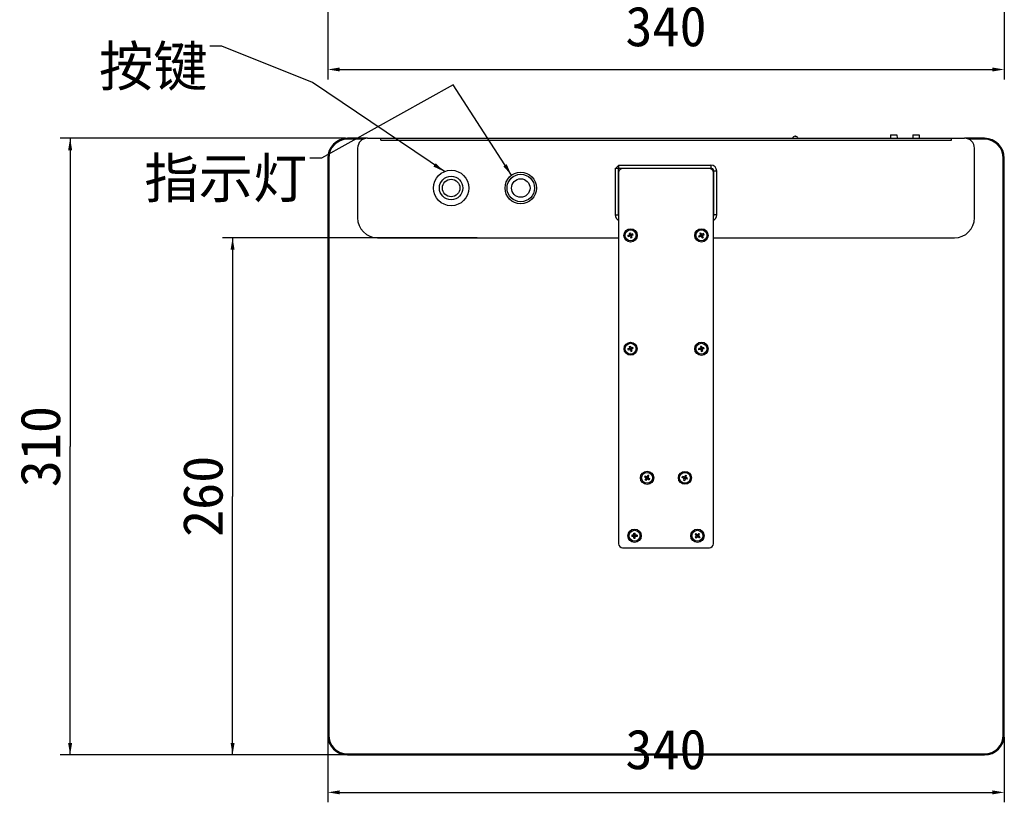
# Model space of a CAD drawing. Header units: millimetres. Extents: x 42 to 1167, y 41 to 792.
# Tile 23 of 55: x 304 to 552, y 344 to 540. Entities that reach past the tile are written whole.
import ezdxf

# ---------------------------------------------------------------- set-up
doc = ezdxf.new("R2010")
doc.units = ezdxf.units.MM
doc.header["$LTSCALE"] = 65.395
doc.header["$PDMODE"] = 3
doc.header["$PDSIZE"] = 8
doc.layers.get('0').update_dxf_attribs({"linetype": 'CONTINUOUS'})
doc.layers.get('Defpoints').update_dxf_attribs({"linetype": 'CONTINUOUS'})
for name, color, linetype in [('00_COMPONENTS', 7, 'CONTINUOUS'), ('50_ALL_DETAILS', 7, 'CONTINUOUS'), ('51__DRAFT_DIMS', 7, 'CONTINUOUS')]:
    doc.layers.add(name, color=color, linetype=linetype)
doc.styles.get("Standard").update_dxf_attribs({"font": 'simfang.ttf'})
doc.dimstyles.new('DIMSTYLE_2', dxfattribs={"dimtxt": 10, "dimasz": 3, "dimexe": 2.5, "dimexo": 0.5, "dimgap": 2.5, "dimtad": 1, "dimlfac": 2, "dimdsep": 46, "dimtxsty": 'STANDARD', "dimblk": '_FILLED', "dimblk1": '_FILLED', "dimblk2": '_FILLED', "dimcen": 0.09, "dimclrt": 3, "dimazin": 2, "dimtp": 0.5, "dimtm": 0.5, "dimtfac": 1, "dimtofl": 0, "dimtmove": 0, "dimatfit": 3, "dimldrblk": '_FILLED', "dimfxl": 1, "dimtolj": 1, "dimarcsym": 0})
doc.dimstyles.get("Standard").update_dxf_attribs({"dimtxt": 3, "dimasz": 3, "dimexe": 2.5, "dimexo": 0.5, "dimtad": 1, "dimdsep": 46, "dimtxsty": 'STANDARD', "dimblk": '_FILLED', "dimblk1": '_FILLED', "dimblk2": '_FILLED', "dimcen": 0.09, "dimclrt": 3, "dimazin": 2, "dimtol": 1, "dimtp": 0.01, "dimtm": 0.01, "dimtfac": 1, "dimtofl": 0, "dimtmove": 0, "dimatfit": 3, "dimldrblk": '_FILLED', "dimfxl": 1, "dimtolj": 1, "dimarcsym": 0})

# ---------------------------------------------------------------- blocks, each defined once
blk = doc.blocks.new('_FILLED')
at = {"color": 0, "linetype": 'ByBlock'}
blk.add_solid([(0, 0), (-1, 0.167), (-1, -0.167)], dxfattribs=at)
blk = doc.blocks.new('*D2')
at = {"layer": '51__DRAFT_DIMS', "color": 0, "lineweight": -2}
for p, q in [((381.68, 359.93), (381.68, 343.53)), ((551.68, 359.93), (551.68, 343.53)), ((384.68, 346.03), (548.68, 346.03))]:
    blk.add_line(p, q, dxfattribs=at)
at = {"layer": 'Defpoints', "color": 0}
for p in [(381.68, 360.43), (551.68, 360.43), (551.68, 346.03)]:
    blk.add_point(p, dxfattribs=at)
at = {"layer": '51__DRAFT_DIMS', "color": 0, "linetype": 'ByBlock', "lineweight": -2, "xscale": 3, "yscale": 3, "zscale": 3, "rotation": 180}
blk.add_blockref('_FILLED', (381.68, 346.03), dxfattribs=at)
at = {"layer": '51__DRAFT_DIMS', "color": 0, "linetype": 'ByBlock', "lineweight": -2, "xscale": 3, "yscale": 3, "zscale": 3}
blk.add_blockref('_FILLED', (551.68, 346.03), dxfattribs=at)
at = {"layer": '51__DRAFT_DIMS', "color": 3, "insert": (466.67, 361.86), "char_height": 10, "attachment_point": 2, "line_spacing_factor": 0.9}
blk.add_mtext('\\A1;340', dxfattribs=at)
blk = doc.blocks.new('*D3')
at = {"layer": '51__DRAFT_DIMS', "color": 4}
for p, q in [((386.18, 510.43), (314.45, 510.43)), ((316.95, 510.43), (316.95, 432.93)), ((316.95, 355.43), (316.95, 432.93)), ((386.18, 355.43), (314.45, 355.43))]:
    blk.add_line(p, q, dxfattribs=at)
at = {"layer": '51__DRAFT_DIMS', "color": 4, "xscale": 3, "yscale": 3, "zscale": 3}
for p, rotation in [((316.95, 510.43), 90), ((316.95, 355.43), 270)]:
    blk.add_blockref('_FILLED', p, dxfattribs=dict(at, rotation=rotation))
at = {"layer": '51__DRAFT_DIMS', "color": 3, "insert": (304.45, 432.93), "char_height": 10, "width": 22.0312, "attachment_point": 2, "rotation": 90, "line_spacing_factor": 0.9}
blk.add_mtext('310', dxfattribs=at)
blk = doc.blocks.new('*D4')
at = {"layer": '51__DRAFT_DIMS', "color": 4}
for p, q in [((419.2, 485.43), (355.27, 485.43)), ((357.77, 485.43), (357.77, 420.43)), ((357.77, 355.43), (357.77, 420.43)), ((386.18, 355.43), (355.27, 355.43))]:
    blk.add_line(p, q, dxfattribs=at)
at = {"layer": '51__DRAFT_DIMS', "color": 4, "xscale": 3, "yscale": 3, "zscale": 3}
for p, rotation in [((357.77, 485.43), 90), ((357.77, 355.43), 270)]:
    blk.add_blockref('_FILLED', p, dxfattribs=dict(at, rotation=rotation))
at = {"layer": '51__DRAFT_DIMS', "color": 3, "insert": (345.27, 420.43), "char_height": 10, "width": 22.0312, "attachment_point": 2, "rotation": 90, "line_spacing_factor": 0.9}
blk.add_mtext('260', dxfattribs=at)
blk = doc.blocks.new('*D11')
at = {"layer": '51__DRAFT_DIMS', "color": 0, "lineweight": -2}
for p, q in [((381.68, 545.82), (381.68, 525.22)), ((551.68, 545.82), (551.68, 525.22)), ((384.68, 527.72), (548.68, 527.72))]:
    blk.add_line(p, q, dxfattribs=at)
at = {"layer": 'Defpoints', "color": 0}
for p in [(381.68, 546.32), (551.68, 546.32), (551.68, 527.72)]:
    blk.add_point(p, dxfattribs=at)
at = {"layer": '51__DRAFT_DIMS', "color": 0, "linetype": 'ByBlock', "lineweight": -2, "xscale": 3, "yscale": 3, "zscale": 3, "rotation": 180}
blk.add_blockref('_FILLED', (381.68, 527.72), dxfattribs=at)
at = {"layer": '51__DRAFT_DIMS', "color": 0, "linetype": 'ByBlock', "lineweight": -2, "xscale": 3, "yscale": 3, "zscale": 3}
blk.add_blockref('_FILLED', (551.68, 527.72), dxfattribs=at)
at = {"layer": '51__DRAFT_DIMS', "color": 3, "insert": (466.68, 543.56), "char_height": 10, "attachment_point": 2, "line_spacing_factor": 0.9}
blk.add_mtext('\\A1;340', dxfattribs=at)

msp = doc.modelspace()

# ---------------------------------------------------------------- linework, layer by layer
at = {"layer": '00_COMPONENTS', "color": 4}
for p, q in [((386.6792, 510.1783), (386.6792, 510.4283)), ((394.9792, 509.9283), (538.3792, 509.9283)), ((546.6792, 510.1783), (546.6792, 510.4283)), ((381.9292, 505.4283), (381.6792, 505.4283)), ((551.4292, 505.4283), (551.6792, 505.4283)), ((466.0042, 502.9283), (466.0042, 502.8283)), ((466.0644, 502.8283), (466.0644, 502.9283)), ((467.2939, 502.8283), (467.2939, 502.9283)), ((467.3542, 502.9283), (467.3542, 502.8283)), ((477.9292, 503.6783), (477.9292, 502.9283)), ((479.4292, 502.1783), (478.6792, 502.1783)), ((453.9292, 491.1783), (454.6792, 491.1783)), ((479.4292, 491.1783), (478.6792, 491.1783)), ((381.9292, 360.4283), (381.6792, 360.4283)), ((551.4292, 360.4283), (551.6792, 360.4283)), ((386.6792, 355.6783), (386.6792, 355.4283)), ((546.6792, 355.6783), (546.6792, 355.4283))]:
    msp.add_line(p, q, dxfattribs=at)
at = {"layer": '00_COMPONENTS', "color": 7}
for p, q in [((391.6792, 510.4283), (386.6792, 510.4283)), ((390.5896, 510.1783), (386.6792, 510.1783)), ((391.6792, 510.4283), (541.6792, 510.4283)), ((394.9792, 509.9283), (394.9792, 510.4283)), ((499.1292, 510.9283), (499.1792, 510.9283)), ((523.1042, 511.3283), (523.0809, 510.4283)), ((523.1042, 511.3283), (524.7042, 511.3283)), ((523.1173, 511.3257), (524.7044, 511.3257)), ((524.7042, 511.3283), (524.7276, 510.4283)), ((528.7042, 511.3283), (528.6809, 510.4283)), ((528.7042, 511.3283), (530.3042, 511.3283)), ((528.7172, 511.3257), (530.3042, 511.3257)), ((530.3042, 511.3283), (530.3276, 510.4283)), ((538.3792, 509.9283), (538.3792, 510.4283)), ((546.6792, 510.4283), (541.6792, 510.4283)), ((546.6792, 510.1783), (542.7688, 510.1783)), ((389.1792, 507.9283), (389.1792, 490.4283)), ((544.1792, 490.4283), (544.1792, 507.9283)), ((381.6792, 505.4283), (381.6792, 360.4283)), ((381.9292, 505.4283), (381.9292, 360.4283)), ((551.4292, 360.4283), (551.4292, 505.4283)), ((551.6792, 360.4283), (551.6792, 505.4283)), ((453.9292, 502.9283), (454.6792, 502.9283)), ((453.9292, 502.9283), (453.9292, 491.1783)), ((454.6792, 502.9283), (454.6792, 491.1783)), ((454.7292, 503.6783), (477.9292, 503.6783)), ((454.7292, 503.6783), (454.7292, 502.9283)), ((454.7292, 502.9283), (477.9292, 502.9283)), ((477.5792, 502.8283), (455.7792, 502.8283)), ((459.6792, 502.9283), (459.6792, 502.8283)), ((460.1792, 502.9283), (460.1792, 502.8283)), ((461.1769, 502.9283), (461.1769, 502.8283)), ((465.9292, 502.8283), (465.9292, 502.9283)), ((467.4292, 502.8283), (467.4292, 502.9283)), ((472.1792, 502.9283), (472.1792, 502.8283)), ((473.1792, 502.9283), (473.1792, 502.8283)), ((473.6792, 502.9283), (473.6792, 502.8283)), ((454.7792, 501.8283), (454.7792, 408.5283)), ((478.5792, 408.5283), (478.5792, 501.8283)), ((478.6792, 491.1783), (478.6792, 502.1783)), ((479.4292, 491.1783), (479.4292, 502.1783)), ((394.1792, 485.4283), (454.7792, 485.4283)), ((457.4471, 486.0751), (457.1152, 485.9639)), ((457.2106, 485.6795), (457.1152, 485.9639)), ((457.2338, 485.6872), (457.1384, 485.9717)), ((457.5424, 485.7907), (457.2106, 485.6795)), ((457.4304, 486.5969), (457.7148, 486.6922)), ((457.4304, 486.5969), (457.5416, 486.265)), ((457.4382, 486.5737), (457.7226, 486.669)), ((457.5337, 486.1505), (458.0247, 485.906)), ((457.5893, 486.1228), (457.8737, 486.2182)), ((457.6846, 485.8384), (457.5893, 486.1228)), ((457.637, 485.9806), (457.9214, 486.0759)), ((457.657, 485.7828), (457.9014, 486.2738)), ((457.6846, 485.8384), (457.9691, 485.9337)), ((457.7148, 486.6922), (457.8261, 486.3604)), ((457.8269, 485.8861), (457.7315, 486.1705)), ((457.7323, 485.6962), (457.8436, 485.3643)), ((457.8358, 485.3875), (458.1202, 485.4829)), ((457.8436, 485.3643), (458.128, 485.4597)), ((457.9691, 485.9337), (457.8737, 486.2182)), ((458.3478, 486.3771), (458.016, 486.2658)), ((458.0168, 485.7915), (458.128, 485.4597)), ((458.4432, 486.0926), (458.1113, 485.9814)), ((458.4199, 486.0849), (458.3246, 486.3693)), ((458.4432, 486.0926), (458.3478, 486.3771)), ((475.2438, 486.0243), (474.9326, 485.8642)), ((475.0699, 485.5974), (474.9326, 485.8642)), ((475.0917, 485.6086), (474.9544, 485.8754)), ((475.3811, 485.7576), (475.0699, 485.5974)), ((475.1483, 486.5376), (475.4151, 486.6749)), ((475.1483, 486.5376), (475.3085, 486.2264)), ((475.1595, 486.5158), (475.4263, 486.6531)), ((475.318, 486.1119), (475.8404, 485.9446)), ((475.3772, 486.093), (475.6439, 486.2303)), ((475.5145, 485.8263), (475.3772, 486.093)), ((475.4151, 486.6749), (475.5753, 486.3637)), ((475.4458, 485.9596), (475.7126, 486.0969)), ((475.4955, 485.7671), (475.6629, 486.2895)), ((475.6478, 485.8949), (475.5105, 486.1616)), ((475.5145, 485.8263), (475.7812, 485.9636)), ((475.5831, 485.6929), (475.7433, 485.3817)), ((475.7812, 485.9636), (475.6439, 486.2303)), ((475.7321, 485.4035), (475.9988, 485.5408)), ((475.7433, 485.3817), (476.01, 485.519)), ((476.0885, 486.4591), (475.7773, 486.2989)), ((475.8499, 485.8302), (476.01, 485.519)), ((476.2258, 486.1924), (475.9146, 486.0322)), ((476.204, 486.1812), (476.0667, 486.4479)), ((476.2258, 486.1924), (476.0885, 486.4591)), ((478.5792, 485.4283), (539.1792, 485.4283)), ((457.4324, 458.0981), (457.7172, 458.1925)), ((457.4324, 458.0981), (457.5425, 457.7659)), ((457.4401, 458.0749), (457.7249, 458.1692)), ((457.5896, 457.6235), (457.8744, 457.7178)), ((457.6561, 457.2832), (457.9023, 457.7734)), ((457.7172, 458.1925), (457.8273, 457.8602)), ((457.9687, 457.433), (457.8744, 457.7178)), ((458.3491, 457.875), (458.0168, 457.765)), ((458.4201, 457.5826), (458.3258, 457.8673)), ((458.4434, 457.5903), (458.3491, 457.875)), ((475.3315, 458.1477), (475.628, 458.1936)), ((475.3315, 458.1477), (475.3851, 457.8018)), ((475.3353, 458.1235), (475.6317, 458.1694)), ((475.408, 457.6536), (475.7045, 457.6995)), ((475.4172, 457.307), (475.7412, 457.7496)), ((475.628, 458.1936), (475.6815, 457.8477)), ((475.7504, 457.403), (475.7045, 457.6995)), ((476.1986, 457.776), (475.8527, 457.7224)), ((476.2203, 457.4757), (476.1744, 457.7722)), ((476.2445, 457.4795), (476.1986, 457.776)), ((457.4472, 457.5763), (457.115, 457.4663)), ((457.2093, 457.1815), (457.115, 457.4663)), ((457.2326, 457.1892), (457.1382, 457.474)), ((457.5416, 457.2916), (457.2093, 457.1815)), ((457.5341, 457.6514), (458.0243, 457.4052)), ((457.684, 457.3387), (457.5896, 457.6235)), ((457.6368, 457.4811), (457.9216, 457.5754)), ((457.684, 457.3387), (457.9687, 457.433)), ((457.7311, 457.1963), (457.8412, 456.8641)), ((457.8264, 457.3859), (457.732, 457.6707)), ((457.8335, 456.8873), (458.1183, 456.9817)), ((457.8412, 456.8641), (458.126, 456.9584)), ((458.0159, 457.2907), (458.126, 456.9584)), ((458.4434, 457.5903), (458.1111, 457.4802)), ((475.2598, 457.6306), (474.9139, 457.5771)), ((474.9598, 457.2806), (474.9139, 457.5771)), ((474.984, 457.2843), (474.9381, 457.5808)), ((475.3057, 457.3341), (474.9598, 457.2806)), ((475.3579, 457.6903), (475.8005, 457.3663)), ((475.4539, 457.3571), (475.408, 457.6536)), ((475.431, 457.5053), (475.7274, 457.5512)), ((475.4539, 457.3571), (475.7504, 457.403)), ((475.4769, 457.2089), (475.5304, 456.863)), ((475.5267, 456.8872), (475.8231, 456.9331)), ((475.5304, 456.863), (475.8269, 456.9089)), ((475.6021, 457.38), (475.5562, 457.6765)), ((475.7733, 457.2548), (475.8269, 456.9089)), ((476.2445, 457.4795), (475.8986, 457.4259)), ((461.4486, 425.5459), (461.2945, 425.2886)), ((461.4696, 425.5333), (461.3155, 425.276)), ((461.4486, 425.5459), (461.7489, 425.3661)), ((461.9546, 425.4177), (462.1345, 425.718)), ((462.3793, 425.5428), (462.1219, 425.697)), ((462.3918, 425.5638), (462.1345, 425.718)), ((462.212, 425.2636), (462.3918, 425.5638)), ((471.4918, 425.7474), (471.3814, 425.4153)), ((471.4841, 425.7242), (471.7688, 425.6296)), ((471.4918, 425.7474), (471.7765, 425.6528)), ((471.7765, 425.6528), (471.6661, 425.3207)), ((461.2945, 425.2886), (461.5947, 425.1087)), ((461.4665, 424.6027), (461.6464, 424.903)), ((461.7239, 424.4486), (461.4665, 424.6027)), ((461.7365, 424.4696), (461.4791, 424.6237)), ((461.6632, 425.0165), (462.1952, 425.15)), ((461.8776, 425.289), (461.7234, 425.0317)), ((461.9808, 424.8775), (461.7234, 425.0317)), ((461.7239, 424.4486), (461.9037, 424.7488)), ((462.0579, 425.0062), (461.8005, 425.1603)), ((462.0063, 425.212), (461.8521, 424.9546)), ((461.9959, 424.8173), (461.8625, 425.3493)), ((462.1349, 425.1349), (461.8776, 425.289)), ((462.1349, 425.1349), (461.9808, 424.8775)), ((462.1095, 424.8004), (462.4098, 424.6206)), ((462.2636, 425.0578), (462.5639, 424.878)), ((462.5429, 424.8906), (462.3888, 424.6332)), ((462.5639, 424.878), (462.4098, 424.6206)), ((470.7651, 425.1459), (470.8596, 425.4306)), ((471.0972, 425.0355), (470.7651, 425.1459)), ((470.7883, 425.1381), (470.8829, 425.4228)), ((471.1918, 425.3202), (470.8596, 425.4306)), ((471.1923, 424.8459), (471.0819, 424.5137)), ((471.0819, 424.5137), (471.3666, 424.4191)), ((471.0896, 424.537), (471.3743, 424.4424)), ((471.184, 424.9604), (471.6744, 425.2062)), ((471.2396, 424.9882), (471.3341, 425.2729)), ((471.2396, 424.9882), (471.5243, 424.8936)), ((471.2868, 425.1306), (471.5715, 425.036)), ((471.5521, 424.8381), (471.3063, 425.3285)), ((471.3341, 425.2729), (471.6188, 425.1783)), ((471.477, 424.7513), (471.3666, 424.4191)), ((471.3819, 424.9409), (471.4765, 425.2256)), ((471.5243, 424.8936), (471.6188, 425.1783)), ((471.9988, 424.736), (471.6666, 424.8463)), ((472.0933, 425.0207), (471.7612, 425.131)), ((471.9755, 424.7437), (472.0701, 425.0284)), ((471.9988, 424.736), (472.0933, 425.0207)), ((458.9731, 410.3343), (458.5853, 410.7222)), ((458.5853, 410.3343), (458.9731, 410.7222)), ((458.6292, 411.1783), (458.9292, 411.1783)), ((458.6292, 410.8283), (458.6292, 411.1783)), ((458.6292, 411.1538), (458.9292, 411.1538)), ((458.9292, 410.8283), (458.9292, 411.1783)), ((474.1854, 411.0667), (473.9893, 410.8397)), ((474.2541, 410.6109), (473.9893, 410.8397)), ((474.2039, 411.0507), (474.0078, 410.8237)), ((474.4503, 410.8379), (474.1854, 411.0667)), ((474.5638, 410.7398), (474.3676, 410.5128)), ((474.5991, 410.2547), (474.5592, 410.8018)), ((474.5638, 410.7398), (474.7908, 410.5437)), ((474.6618, 410.8533), (474.8907, 411.1182)), ((474.8746, 411.0997), (475.1016, 410.9035)), ((474.8888, 410.6572), (475.1177, 410.922)), ((474.8907, 411.1182), (475.1177, 410.922)), ((458.4792, 410.6783), (458.1292, 410.6783)), ((458.1292, 410.6783), (458.1292, 410.3783)), ((458.4792, 410.3783), (458.1292, 410.3783)), ((458.1537, 410.6783), (458.1537, 410.3783)), ((458.6292, 410.6783), (458.9292, 410.6783)), ((458.6292, 410.6783), (458.6292, 410.3783)), ((458.6292, 410.5283), (458.9292, 410.5283)), ((458.6292, 410.3783), (458.9292, 410.3783)), ((458.6292, 409.8783), (458.6292, 410.2283)), ((458.6292, 409.9028), (458.9292, 409.9028)), ((458.6292, 409.8783), (458.9292, 409.8783)), ((458.7792, 410.6783), (458.7792, 410.3783)), ((458.9292, 410.6783), (458.9292, 410.3783)), ((458.9292, 409.8783), (458.9292, 410.2283)), ((459.4292, 410.6783), (459.0792, 410.6783)), ((459.4292, 410.3783), (459.0792, 410.3783)), ((459.4047, 410.6783), (459.4047, 410.3783)), ((459.4292, 410.6783), (459.4292, 410.3783)), ((474.0407, 410.1345), (474.2696, 410.3993)), ((474.0407, 410.1345), (474.2677, 409.9384)), ((474.0567, 410.153), (474.2837, 409.9569)), ((474.2677, 409.9384), (474.4966, 410.2032)), ((474.3057, 410.5083), (474.8527, 410.5482)), ((474.3676, 410.5128), (474.5946, 410.3167)), ((474.4657, 410.6263), (474.6927, 410.4302)), ((474.6773, 410.6418), (474.4811, 410.4148)), ((474.7908, 410.5437), (474.5946, 410.3167)), ((474.973, 409.9898), (474.7081, 410.2186)), ((475.1691, 410.2168), (474.9043, 410.4456)), ((475.1506, 410.2328), (474.9544, 410.0058)), ((475.1691, 410.2168), (474.973, 409.9898)), ((455.7792, 407.5283), (477.5792, 407.5283)), ((386.6792, 355.6783), (546.6792, 355.6783)), ((386.6792, 355.4283), (546.6792, 355.4283))]:
    msp.add_line(p, q, dxfattribs=at)
for centre, radius in [((412.6792, 497.9283), 4.45), ((412.6792, 497.9283), 2.95), ((430.1792, 497.9283), 3.95), ((430.1792, 497.9283), 3.45), ((430.1792, 497.9283), 2.325), ((457.7792, 486.0283), 1.675), ((457.7792, 486.0283), 1.375), ((475.5792, 486.0283), 1.675), ((475.5792, 486.0283), 1.375), ((457.7792, 457.5283), 1.625), ((457.7792, 457.5283), 1.375), ((475.5792, 457.5283), 1.675), ((475.5792, 457.5283), 1.375), ((461.9292, 425.0833), 1.675), ((461.9292, 425.0833), 1.375), ((471.4292, 425.0833), 1.625), ((471.4292, 425.0833), 1.375), ((458.7792, 410.5283), 1.675), ((458.7792, 410.5283), 1.375), ((474.5792, 410.5283), 1.675), ((474.5792, 410.5283), 1.375)]:
    msp.add_circle(centre, radius, dxfattribs=at)
at = {"layer": '00_COMPONENTS', "color": 4}
msp.add_circle((412.6792, 497.9283), 2.2, dxfattribs=at)
at = {"layer": '00_COMPONENTS', "color": 7}
for centre, radius, start, end in [((386.6792, 505.4283), 5, 90, 180), ((386.6792, 505.4283), 4.75, 90, 180), ((391.6792, 507.9283), 2.5, 90, 180), ((499.1292, 510.2283), 0.7, 90, 163.397935), ((499.1792, 510.2283), 0.7, 16.602065, 90), ((541.6792, 507.9283), 2.5, 0, 90), ((546.6792, 505.4283), 5, 0, 90), ((546.6792, 505.4283), 4.75, 0, 90), ((455.4292, 502.1783), 1.5, 117.818693, 149.999991), ((455.7792, 501.8283), 1, 90, 180), ((477.5792, 501.8283), 1, 0, 90), ((477.9292, 502.1783), 1.5, 0, 90), ((477.9292, 502.1783), 0.75, 0, 90), ((394.1792, 490.4283), 5, 180, 270), ((455.4292, 491.1783), 1.5, 180, 244.320134), ((455.4292, 491.1783), 0.75, 180, 209.92503), ((477.9292, 491.1783), 1.5, 295.679866, 360), ((477.9292, 491.1783), 0.75, 330.07497, 360), ((539.1792, 490.4283), 5, 270, 360), ((457.3994, 486.2174), 0.15, 288.531666, 18.531666), ((457.5901, 485.6485), 0.15, 18.531666, 108.531666), ((457.9683, 486.4081), 0.15, 198.531666, 288.531666), ((458.159, 485.8392), 0.15, 108.531666, 198.531666), ((475.1752, 486.1577), 0.15, 297.237182, 27.237182), ((475.4498, 485.6242), 0.15, 27.237182, 117.237182), ((475.7086, 486.4323), 0.15, 207.237182, 297.237182), ((475.9832, 485.8988), 0.15, 117.237182, 207.237182), ((457.4001, 457.7187), 0.15, 288.326578, 18.326578), ((457.9696, 457.9074), 0.15, 198.326578, 288.326578), ((475.2368, 457.7788), 0.15, 278.801171, 8.801171), ((475.8298, 457.8706), 0.15, 188.801171, 278.801171), ((457.5887, 457.1492), 0.15, 18.326578, 108.326578), ((458.1583, 457.3378), 0.15, 108.326578, 198.326578), ((475.3286, 457.1859), 0.15, 8.801171, 98.801171), ((475.9216, 457.2777), 0.15, 98.801171, 188.801171), ((461.5177, 424.98), 0.15, 329.083045, 59.083045), ((461.826, 425.4948), 0.15, 239.083045, 329.083045), ((462.0324, 424.6718), 0.15, 59.083045, 149.083045), ((462.3407, 425.1865), 0.15, 149.083045, 239.083045), ((471.0499, 424.8932), 0.15, 341.622531, 71.622531), ((471.2391, 425.4626), 0.15, 251.622531, 341.622531), ((471.6193, 424.704), 0.15, 71.622531, 161.622531), ((471.8085, 425.2734), 0.15, 161.622531, 251.622531), ((458.4792, 410.8283), 0.15, 270.000608, 0.000608), ((459.0792, 410.8283), 0.15, 180.000608, 270.000608), ((474.5483, 410.9514), 0.15, 229.172049, 319.172049), ((455.7792, 408.5283), 1, 180, 270), ((458.4792, 410.2283), 0.15, 0.000608, 90.000608), ((459.0792, 410.2283), 0.15, 90.000608, 180.000608), ((474.1561, 410.4974), 0.15, 319.172049, 49.172049), ((474.6101, 410.1051), 0.15, 49.172049, 139.172049), ((475.0023, 410.5591), 0.15, 139.172049, 229.172049), ((477.5792, 408.5283), 1, 270, 360), ((386.6792, 360.4283), 5, 180, 270), ((386.6792, 360.4283), 4.75, 180, 270), ((546.6792, 360.4283), 5, 270, 360), ((546.6792, 360.4283), 4.75, 270, 360)]:
    msp.add_arc(centre, radius, start, end, dxfattribs=at)

# ---------------------------------------------------------------- texts
at = {"layer": '50_ALL_DETAILS', "color": 3, "char_height": 10, "attachment_point": 3, "line_spacing_factor": 0.9}
for s, insert, width in [('按键', (351.4705, 533.5517), 70.251369), ('指示灯', (376.523, 505.4283), 65.143341)]:
    msp.add_mtext(s, dxfattribs=dict(at, insert=insert, width=width))

# ---------------------------------------------------------------- dimensions: what is measured, and where the dimension line sits
at = {"layer": '51__DRAFT_DIMS', "color": 4}
for base, p1, p2, picture, middle in [((551.6792, 527.7225), (381.6792, 546.3152), (551.6792, 546.3152), '*D11', (466.6792, 527.7225)), ((551.6792, 346.0298), (381.6792, 360.4283), (551.6792, 360.4283), '*D2', (466.6675, 346.0298))]:
    dim = msp.add_linear_dim(base=base, p1=p1, p2=p2, dimstyle='DIMSTYLE_2', override={"dimtxsty": 'STANDARD', "dimldrblk": '_FILLED'}, dxfattribs=at)
    dim.commit()
    dim.dimension.update_dxf_attribs({"geometry": picture, "text_midpoint": middle, "dimtype": 160})
for base, p2, picture, middle in [((316.955, 510.4283), (386.6792, 510.4283), '*D3', (316.955, 432.8892)), ((357.7668, 485.4283), (419.6971, 485.4283), '*D4', (357.7668, 420.3306))]:
    dim = msp.add_linear_dim(base=base, p1=(386.6792, 355.4283), p2=p2, angle=90, dimstyle='DIMSTYLE_2', dxfattribs=at)
    dim.commit()
    dim.dimension.update_dxf_attribs({"geometry": picture, "text_midpoint": middle, "dimtype": 160})

# ---------------------------------------------------------------- leaders
at = {"layer": '50_ALL_DETAILS', "color": 4, "annotation_type": 0, "has_hookline": 1, "hookline_direction": 1}
for points, text_width in [([(411.0046, 502.0512), (377.8366, 524.4111), (355.0955, 533.5517), (352.0955, 533.5517)], 27.2), ([(427.8574, 501.1239), (413.1722, 523.9008), (380.148, 505.4283), (377.148, 505.4283)], 41.8857)]:
    msp.add_leader(points, dimstyle='STANDARD', override={"dimtad": 0}, dxfattribs=dict(at, text_width=text_width))

doc.saveas('drawing.dxf')
